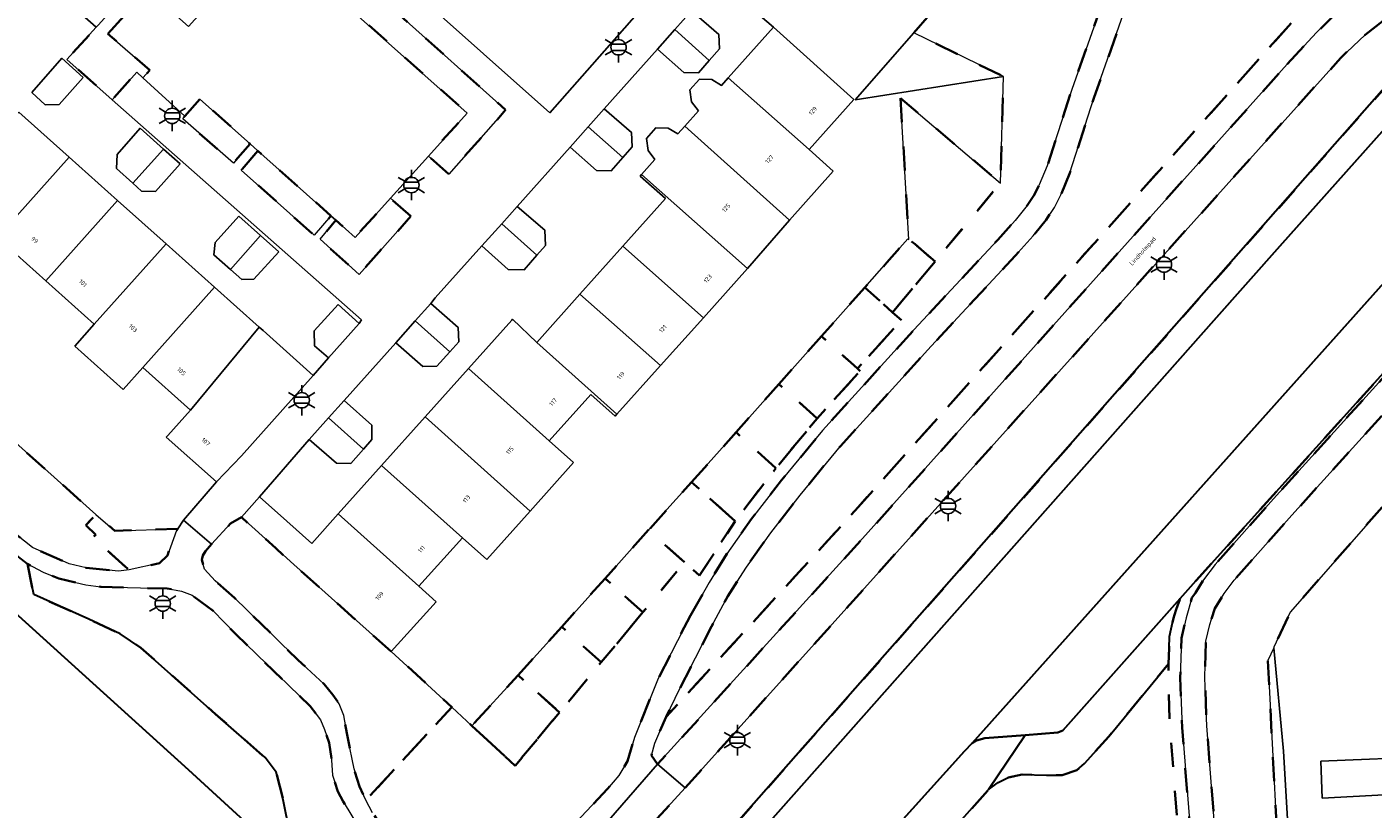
# Model space of a CAD drawing. Extents: x 105780 to 185197, y 477999 to 525027.
# Tile 82 of 256: x 106010 to 106121, y 479774 to 479839. Entities that reach past the tile are written whole.
import ezdxf
from ezdxf.enums import TextEntityAlignment as Align

# ---------------------------------------------------------------- set-up
doc = ezdxf.new("R2010")
doc.units = 0
doc.linetypes.add('XX-HIDDEN', pattern=[4, 2, -2])
for name, color, linetype, lineweight in [('B-GV-GR-MATERIAALGRENS-G', 252, 'XX-HIDDEN', 35), ('B-RO-IE-MEUBILAIR_WEGMEUBILAIR-S', 252, 'Continuous', 25), ('B-WE-GW-WATERGANG_SLOOT_INSTEEK-G', 252, 'Continuous', 30), ('B-XX-KG-KADASTRAAL_BEBOUWING-G', 252, 'Continuous', 20), ('B1-WE-OG-BEBOUWING-T18', 7, 'Continuous', 18), ('B1-WE-OG-TERREIN_ERF-GV', 252, 'Continuous', 18), ('B1-WE-OG-TOPOGRAFIE-T18', 10, 'Continuous', 18), ('B1-WE-VH-VERHARDING_ASFALT-GV', 252, 'Continuous', 18), ('B1-WE-VH-VERHARDING_BETON-GV', 252, 'Continuous', 18), ('B1-WE-VH-VERHARDING_BETONSTRAATSTEEN-GV', 252, 'Continuous', 18), ('B1-WE-VH-VERHARDING_TEGEL-GV', 252, 'Continuous', 18)]:
    doc.layers.add(name, color=color, linetype=linetype, lineweight=lineweight)
doc.styles.add('NLCS-ISO', font='NLCS-ISO.ttf')
doc.styles.add('NLCS-ISO-M200-T18', font='NLCS-ISO.ttf', dxfattribs={"height": 0.36})

# ---------------------------------------------------------------- blocks, each defined once
blk = doc.blocks.new('B-SIE-WEG_LICHTMAST-SO')
at = {"ltscale": 0.1}
for p, q in [((0, 1.27), (0, 2.53)), ((-1.1, 0.63), (-2.19, 1.27)), ((1.1, 0.63), (2.19, 1.27)), ((-1.1, -0.63), (-2.19, -1.27)), ((0, -1.27), (0, -2.53)), ((1.1, -0.63), (2.19, -1.27))]:
    blk.add_line(p, q, dxfattribs=at)
at = {"flags": 128}
for points in [[(-1.16, 0.5), (1.16, 0.5)], [(-1.16, -0.5), (1.16, -0.5)]]:
    blk.add_lwpolyline(points, dxfattribs=at)
at = {"ltscale": 0.1}
blk.add_circle((0, 0), 1.27, dxfattribs=at)
at = {"style": 'NLCS-ISO'}
blk.add_attdef('TYPE', text='', height=1.8, dxfattribs=at).set_placement((0, 2.53), align=Align.BOTTOM_CENTER)

msp = doc.modelspace()

# ---------------------------------------------------------------- linework, layer by layer
at = {"layer": 'B-GV-GR-MATERIAALGRENS-G', "flags": 128}
for points in [[(106125.867, 479837.991), (106128.411, 479840.418), (106130.906, 479842.596), (106134.921, 479846.688), (106175.519, 479892.421), (106199.006, 479918.401), (106200.676, 479920.443), (106202.793, 479923.276), (106203.984, 479924.746), (106209.16, 479930.654), (106208.578, 479931.038), (106208.265, 479931.244), (106208.37, 479931.358), (106205.604, 479933.406), (106205.052, 479932.704), (106203.999, 479931.108), (106202.358, 479927.995), (106200.73, 479924.683), (106199.171, 479921.662), (106198.234, 479920.003), (106196.844, 479918.054), (106195.515, 479916.404), (106184.165, 479903.683), (106149.389, 479864.703), (106135.786, 479849.573), (106132.772, 479846.303), (106131.421, 479844.988), (106129.963, 479843.879), (106128.286, 479842.853), (106126.585, 479841.91), (106124.283, 479840.725), (106122.209, 479839.511), (106120.578, 479838.236), (106118.556, 479836.319), (106064.233, 479775.851), (106060.395, 479771.65), (106056.439, 479767.18), (106058.776, 479764.248), (106059.036, 479764.538), (106060.087, 479763.383)], [(106105.326, 479787.378), (106105.352, 479788.243), (106105.733, 479789.911), (106106.225, 479791.577), (106106.521, 479791.98), (106107.193, 479793.083), (106108.149, 479794.343), (106112.977, 479799.785), (106142.083, 479831.912), (106144.125, 479834.003), (106145.55, 479835.033), (106146.84, 479835.764), (106148.303, 479836.344), (106152.091, 479837.169), (106154.689, 479837.711), (106155.681, 479838.395), (106156.687, 479839.321), (106157.817, 479840.5), (106196.029, 479882.995), (106197.615, 479884.698), (106198.599, 479885.577), (106199.433, 479886.187), (106200.522, 479886.804), (106202.021, 479887.246), (106204.091, 479887.621), (106210.831, 479888.091), (106223.252, 479888.242), (106222.015, 479915.179), (106221.771, 479917.374), (106221.431, 479918.593), (106221.057, 479919.624), (106220.752, 479920.188), (106219.867, 479921.314), (106219.627, 479921.044), (106219.161, 479920.588), (106219.914, 479919.636), (106220.132, 479919.231), (106220.788, 479917.166), (106221.018, 479915.101), (106222.206, 479889.229), (106210.79, 479889.091), (106203.967, 479888.615), (106201.79, 479888.22), (106200.129, 479887.731), (106198.89, 479887.028), (106197.969, 479886.355), (106196.915, 479885.413), (106195.291, 479883.669), (106191.071, 479878.959), (106157.094, 479841.191), (106155.041, 479839.169), (106154.285, 479838.647), (106148.012, 479837.304), (106146.464, 479836.691), (106145.339, 479835.967), (106106.57, 479793.008), (106105.259, 479791.534), (106104.907, 479790.611), (106104.768, 479790.176), (106104.703, 479789.891), (106104.355, 479788.371), (106104.326, 479787.408), (106104.289, 479786.118), (106104.255, 479784.985), (106104.406, 479780.793), (106105.258, 479769.822), (106106.233, 479770.38), (106105.405, 479780.85), (106105.256, 479784.988)], [(106064.655, 479790.109), (106066.221, 479792.843), (106067.667, 479795.232), (106069.731, 479798.13), (106072.215, 479801.328), (106075.599, 479805.441), (106083.177, 479813.774), (106090.127, 479821.243), (106091.566, 479822.855), (106092.56, 479824.079), (106093.131, 479824.923), (106093.575, 479825.799), (106094.238, 479827.382), (106096.265, 479833.691), (106099.077, 479841.691), (106099.621, 479843.536), (106100.915, 479846.908), (106102.302, 479849.746), (106103.45, 479851.361), (106105.189, 479853.523), (106108.117, 479856.937), (106103.201, 479861.388), (106083.169, 479838.395), (106090.596, 479834.767), (106090.352, 479825.947), (106084.936, 479819.446), (106081.42, 479815.227), (106082.148, 479814.574), (106078.507, 479810.571), (106078.73, 479810.37), (106075.16, 479806.445), (106071.743, 479802.328), (106068.365, 479797.936), (106065.405, 479793.425), (106064.174, 479794.528), (106060.721, 479790.384), (106057.271, 479786.243), (106053.812, 479782.092), (106050.13, 479777.673), (106046.551, 479780.975), (106044.876, 479782.52), (106037.758, 479774.804), (106038.323, 479773.768), (106039.258, 479772.307), (106040.286, 479770.925), (106041.909, 479768.289), (106042.147, 479768.019), (106042.755, 479767.493), (106043.169, 479767.274), (106043.838, 479767.123), (106044.78, 479767.183), (106049.046, 479768.019), (106050.246, 479768.43), (106051.055, 479768.874), (106052.577, 479770.215), (106057.794, 479775.764), (106058.715, 479776.873), (106059.44, 479778.037), (106060.025, 479780.004), (106061.991, 479784.897)], [(106119.616, 479844.969), (106116.899, 479855.223), (106115.928, 479858.298), (106115.368, 479859.578), (106114.599, 479860.819), (106112.407, 479858.826), (106111.12, 479857.416), (106106.705, 479852.268), (106105.02, 479850.173), (106104, 479848.738), (106102.722, 479846.123), (106101.486, 479842.903), (106100.951, 479841.087), (106098.13, 479833.061), (106096.084, 479826.695), (106095.363, 479824.972), (106094.829, 479823.92), (106094.142, 479822.905), (106093.065, 479821.579), (106091.581, 479819.917), (106084.625, 479812.442), (106077.087, 479804.153), (106073.752, 479800.099), (106071.311, 479796.956), (106069.298, 479794.13), (106067.75, 479791.713), (106066.399, 479789.196), (106063.755, 479784.024), (106062.657, 479781.729), (106077.442, 479797.846), (106078.559, 479799.094)], [(106114.13, 479835.806), (106116.55, 479838.412), (106118.364, 479840.203), (106119.775, 479841.396), (106119.97, 479843.055), (106119.867, 479844.02), (106119.616, 479844.969), (106078.559, 479799.094), (106077.442, 479797.846), (106062.657, 479781.729), (106061.713, 479779.548), (106061.426, 479778.524), (106061.944, 479777.798), (106078.934, 479796.499)], [(106016.388, 479838.31), (106019.655, 479841.955), (106018.844, 479842.682), (106018.682, 479842.5), (106015.572, 479839.025), (106015.412, 479838.846), (106012.981, 479836.17), (106016.74, 479832.85), (106018.781, 479835.126), (106019.28, 479834.651), (106019.843, 479835.285)], [(106040.565, 479839.85), (106036.457, 479843.523), (106034.897, 479841.794), (106046.15, 479831.74), (106042.938, 479828.18), (106044.636, 479826.692), (106049.346, 479831.998)], [(105995.184, 479831.123), (105991.738, 479834.063), (105992.22, 479833.105), (105992.457, 479832.228), (105991.781, 479812.013), (105992.585, 479811.166), (106000, 479804.793), (106004.96, 479800.575), (106008.273, 479797.323), (106008.794, 479796.811), (106010.126, 479795.74), (106013.16, 479794.395), (106014.587, 479794.054), (106017.265, 479793.797), (106018.144, 479793.89), (106015.135, 479796.561), (106015.37, 479796.801), (106014.561, 479797.595), (106015.374, 479798.489), (105999.448, 479812.738), (105997.451, 479812.726), (105996.565, 479826.095), (105998.594, 479825.802), (105998.404, 479828.231)], [(106152.886, 479831.741), (106149.728, 479834.568), (106148.901, 479834.384), (106147.72, 479833.915), (106146.653, 479833.31), (106145.463, 479832.449), (106143.571, 479830.512), (106130.908, 479816.534), (106114.499, 479798.422), (106109.729, 479793.046), (106108.884, 479791.932), (106108.129, 479790.693), (106107.706, 479789.373), (106107.389, 479787.987), (106107.3, 479784.998), (106107.33, 479784.175), (106107.445, 479780.968), (106108.74, 479764.582), (106113.649, 479764.676), (106112.516, 479786.4), (106113.004, 479787.447), (106113, 479787.488), (106114.372, 479790.383), (106122.783, 479799.997), (106123.79, 479799.239)], [(106024.007, 479832.895), (106022.768, 479831.486), (106022.581, 479831.277), (106026.78, 479827.602), (106028.17, 479829.186)], [(106082.072, 479832.972), (106082.758, 479821.28), (106083.282, 479820.879), (106084.936, 479819.446), (106090.352, 479825.947)], [(106028.819, 479828.608), (106027.428, 479827.024), (106033.469, 479821.638), (106034.86, 479823.225)], [(106041.497, 479823.191), (106039.788, 479824.688), (106036.86, 479821.443), (106035.259, 479822.869), (106033.965, 479821.293), (106037.197, 479818.364)], [(106084.936, 479819.446), (106083.282, 479820.879), (106082.758, 479821.28), (106082.688, 479821.334), (106080.924, 479819.348), (106079.106, 479817.301), (106081.42, 479815.227)], [(106082.148, 479814.574), (106081.42, 479815.227), (106079.106, 479817.301), (106075.512, 479813.255), (106077.954, 479811.066), (106078.507, 479810.571)], [(106078.73, 479810.37), (106078.507, 479810.571), (106077.954, 479811.066), (106075.512, 479813.255), (106071.988, 479809.288), (106074.555, 479806.987), (106075.16, 479806.445)], [(106075.16, 479806.445), (106074.555, 479806.987), (106071.988, 479809.288), (106068.438, 479805.291), (106071.13, 479802.877), (106071.743, 479802.328)], [(106071.743, 479802.328), (106071.13, 479802.877), (106068.438, 479805.291), (106064.76, 479801.168), (106067.591, 479798.63), (106068.365, 479797.936)], [(106068.365, 479797.936), (106067.591, 479798.63), (106064.76, 479801.168), (106061.194, 479797.2), (106064.174, 479794.528), (106065.405, 479793.425)], [(106022.076, 479797.157), (106022.164, 479797.291), (106016.959, 479797.142), (106015.374, 479798.489), (106014.561, 479797.595), (106015.37, 479796.801), (106015.135, 479796.561), (106018.144, 479793.89), (106020.646, 479794.448), (106021.308, 479795.092)], [(106039.87, 479787.138), (106031.777, 479794.34), (106030.3, 479795.689), (106027.439, 479798.26), (106026.54, 479797.736), (106024.978, 479796.014), (106024.47, 479795.454), (106024.236, 479795.099), (106024.176, 479794.732), (106024.39, 479793.957), (106025.268, 479792.981), (106026.871, 479791.577), (106030.05, 479788.477), (106032.161, 479786.419), (106034.311, 479784.414), (106035.034, 479783.551), (106035.537, 479782.803), (106035.928, 479781.834), (106036.253, 479779.952), (106036.785, 479777.406), (106037.227, 479775.946), (106037.758, 479774.804), (106044.876, 479782.52)], [(106064.174, 479794.528), (106061.194, 479797.2), (106057.59, 479793.191), (106060.721, 479790.384)], [(106009.717, 479794.4), (106010.236, 479791.853), (106014.811, 479789.822), (106017.387, 479788.605), (106019.101, 479787.43), (106025.309, 479781.951), (106029.401, 479778.339), (106030.315, 479777.133), (106030.912, 479774.83), (106031.462, 479772.117), (106036.017, 479766.564), (106036.408, 479766.201), (106038.306, 479766.337), (106038.74, 479766.571), (106039.011, 479766.947), (106039.342, 479768.309), (106039.324, 479768.931), (106039.214, 479769.179), (106035.868, 479774.705), (106035.44, 479775.534), (106034.985, 479776.89), (106034.92, 479778.129), (106034.717, 479779.565), (106034.339, 479780.659), (106033.997, 479781.484), (106033.148, 479782.604), (106026.917, 479788.614), (106025.104, 479790.491), (106023.377, 479791.794), (106022.466, 479792.134), (106021.298, 479792.349), (106015.806, 479792.487), (106014.557, 479792.654), (106012.314, 479793.181), (106011.025, 479793.693)], [(106060.721, 479790.384), (106057.59, 479793.191), (106053.989, 479789.185), (106057.271, 479786.243)], [(106057.271, 479786.243), (106053.989, 479789.185), (106050.378, 479785.17), (106053.812, 479782.092)], [(106098.815, 479764.796), (106102.398, 479768.184), (106105.258, 479769.822), (106104.406, 479780.793), (106104.255, 479784.985), (106104.289, 479786.118), (106099.335, 479780.101), (106097.308, 479777.851), (106096.673, 479777.295), (106095.479, 479776.896), (106094.173, 479776.878), (106092.159, 479776.953), (106090.949, 479776.672), (106090.167, 479776.281), (106089.373, 479775.69), (106084.099, 479769.763), (106082.636, 479768.119), (106074.426, 479758.996), (106078.369, 479759.459), (106078.834, 479759.444), (106079.883, 479759.054), (106084.424, 479755.054), (106084.652, 479754.392), (106083.98, 479753.496), (106082.127, 479751.435), (106082.07, 479750.572), (106090.367, 479743.023), (106089.554, 479742.002), (106089.609, 479741.355), (106094.799, 479736.765), (106097.178, 479739.443), (106094.635, 479745.462), (106093.242, 479751.84), (106094.237, 479757.62)], [(106053.812, 479782.092), (106050.378, 479785.17), (106046.551, 479780.975), (106050.13, 479777.673)]]:
    msp.add_lwpolyline(points, close=True, dxfattribs=at)
at = {"layer": 'B-WE-GW-WATERGANG_SLOOT_INSTEEK-G', "flags": 128}
for points in [[(106211.072, 479929.207), (106209.16, 479930.654), (106203.984, 479924.746), (106202.793, 479923.276), (106200.676, 479920.443), (106199.006, 479918.401), (106175.519, 479892.421), (106134.921, 479846.688), (106130.906, 479842.596), (106128.411, 479840.418), (106125.867, 479837.991), (106060.087, 479763.383), (106060.337, 479763.108), (106061.398, 479761.943), (106108.038, 479814.554), (106113.504, 479820.72), (106191.381, 479907.981)], [(106145.339, 479835.967), (106176.558, 479870.559), (106188.912, 479884.436), (106188.504, 479887.938), (106188.096, 479891.448), (106088.02, 479779.543), (106088.364, 479779.758), (106089.068, 479779.95), (106092.398, 479780.209), (106095.105, 479780.419), (106095.536, 479780.597), (106105.259, 479791.534), (106106.57, 479793.008)], [(106104.289, 479786.118), (106104.326, 479787.408), (106104.355, 479788.371), (106104.703, 479789.891), (106104.768, 479790.176), (106104.907, 479790.611), (106105.259, 479791.534), (106095.536, 479780.597), (106095.105, 479780.419), (106092.398, 479780.209), (106089.373, 479775.69), (106090.167, 479776.281), (106090.949, 479776.672), (106092.159, 479776.953), (106094.173, 479776.878), (106095.479, 479776.896), (106096.673, 479777.295), (106097.308, 479777.851), (106099.335, 479780.101)], [(106089.373, 479775.69), (106092.398, 479780.209), (106089.068, 479779.95), (106088.364, 479779.758), (106088.02, 479779.543), (106087.372, 479778.883), (106067.583, 479756.935), (106067.331, 479756.655), (106070.109, 479754.752), (106070.389, 479754.51), (106074.426, 479758.996), (106082.636, 479768.119), (106084.099, 479769.763)]]:
    msp.add_lwpolyline(points, close=True, dxfattribs=at)
for points in [[(106067.583, 479756.935), (106087.372, 479778.883), (106088.02, 479779.543), (106188.096, 479891.448), (106216.714, 479922.85), (106217.388, 479923.589), (106216.387, 479924.727), (106212.487, 479928.181), (106211.072, 479929.207), (106191.381, 479907.981), (106113.504, 479820.72), (106108.038, 479814.554), (106061.398, 479761.943)], [(106003.064, 479795.431), (106023.06, 479777.321), (106031.317, 479769.757)], [(106031.317, 479769.757), (106023.06, 479777.321), (106003.064, 479795.431)], [(106031.462, 479772.117), (106030.912, 479774.83), (106030.315, 479777.133), (106029.401, 479778.339), (106025.309, 479781.951), (106019.101, 479787.43), (106017.387, 479788.605), (106014.811, 479789.822), (106010.236, 479791.853), (106009.717, 479794.4), (106008.339, 479795.48)]]:
    msp.add_lwpolyline(points, dxfattribs=at)
at = {"layer": 'B-XX-KG-KADASTRAAL_BEBOUWING-G', "flags": 128}
for points in [[(106022.952, 479847.274), (106023.207, 479847.559), (106023.028, 479847.719), (106019.047, 479851.28), (106011.249, 479842.569), (106015.412, 479838.846), (106015.572, 479839.025), (106018.682, 479842.5), (106018.844, 479842.682), (106020.972, 479845.06)], [(106064.757, 479840.211), (106063.369, 479838.655), (106066.224, 479836.099), (106067.079, 479837.068), (106067.004, 479838.242)], [(106063.369, 479838.655), (106061.932, 479837.044), (106064.105, 479835.103), (106065.319, 479835.073), (106066.224, 479836.099)], [(106071.531, 479838.849), (106067.791, 479834.672), (106074.494, 479828.728), (106078.205, 479832.872)], [(106014.34, 479834.69), (106012.556, 479836.278), (106010.068, 479833.441), (106011.171, 479832.419), (106012.347, 479832.462)], [(106067.791, 479834.672), (106067.221, 479834.035), (106066.423, 479834.53), (106065.408, 479834.549), (106064.615, 479833.664), (106064.747, 479832.666), (106065.326, 479831.918), (106064.188, 479830.647), (106072.868, 479822.882), (106076.496, 479826.935), (106074.494, 479828.728)], [(106013.163, 479828.091), (106008.995, 479831.815), (106003.048, 479825.159), (106003.197, 479825.026), (106007.216, 479821.435)], [(106057.519, 479832.097), (106056.194, 479830.612), (106059.049, 479828.056), (106059.841, 479828.954), (106059.766, 479830.128)], [(106020.992, 479828.765), (106019.065, 479830.481), (106017.14, 479828.315), (106017.087, 479827.16), (106018.454, 479825.924)], [(106056.194, 479830.612), (106054.694, 479828.93), (106056.867, 479826.989), (106058.081, 479826.959), (106059.049, 479828.056)], [(106064.188, 479830.647), (106063.617, 479830.01), (106062.82, 479830.505), (106061.805, 479830.524), (106061.012, 479829.639), (106061.144, 479828.641), (106061.722, 479827.894), (106060.613, 479826.655), (106069.399, 479818.873), (106072.868, 479822.882)], [(106020.992, 479828.765), (106018.454, 479825.924), (106019.173, 479825.274), (106020.32, 479825.252), (106022.364, 479827.544)], [(106017.181, 479824.5), (106013.163, 479828.091), (106007.216, 479821.435), (106011.234, 479817.845)], [(106060.613, 479826.655), (106060.498, 479826.527), (106062.592, 479824.653), (106059.07, 479820.719), (106065.739, 479814.785), (106069.399, 479818.873)], [(106021.199, 479820.911), (106017.181, 479824.5), (106011.234, 479817.845), (106015.254, 479814.253)], [(106050.306, 479824.011), (106049.019, 479822.568), (106051.937, 479819.956), (106052.643, 479820.758), (106052.588, 479822.039)], [(106029.041, 479821.597), (106027.239, 479823.202), (106025.281, 479821.009), (106025.152, 479820.01), (106026.532, 479818.789)], [(106049.019, 479822.568), (106047.384, 479820.735), (106049.565, 479818.785), (106050.88, 479818.755), (106051.937, 479819.956)], [(106029.041, 479821.597), (106026.532, 479818.789), (106027.477, 479817.953), (106028.476, 479817.994), (106030.56, 479820.245)], [(106025.218, 479817.319), (106021.199, 479820.911), (106015.254, 479814.253), (106013.629, 479812.435), (106017.646, 479808.846), (106019.271, 479810.664)], [(106059.07, 479820.719), (106055.497, 479816.729), (106062.186, 479810.817), (106065.739, 479814.785)], [(106028.914, 479814.016), (106025.218, 479817.319), (106019.271, 479810.664), (106023.231, 479807.124)], [(106037.216, 479814.318), (106035.46, 479815.881), (106033.468, 479813.693), (106033.511, 479812.465), (106034.654, 479811.463)], [(106043.139, 479815.955), (106041.851, 479814.521), (106044.717, 479811.955), (106045.472, 479812.794), (106045.407, 479813.966)], [(106055.497, 479816.729), (106051.923, 479812.737), (106058.573, 479806.783), (106062.186, 479810.817)], [(106033.404, 479810.005), (106029.239, 479813.726), (106028.914, 479814.016), (106023.231, 479807.124), (106021.334, 479805.039), (106021.201, 479804.881), (106025.367, 479801.187), (106027.457, 479803.35)], [(106041.851, 479814.521), (106040.231, 479812.716), (106042.493, 479810.748), (106043.646, 479810.764), (106044.717, 479811.955)], [(106051.923, 479812.737), (106049.924, 479814.671), (106049.852, 479814.591), (106046.257, 479810.576), (106052.951, 479804.583), (106056.399, 479808.433), (106058.426, 479806.618), (106058.573, 479806.783)], [(106046.257, 479810.576), (106042.663, 479806.562), (106051.368, 479798.767), (106054.963, 479802.782), (106052.951, 479804.583)], [(106035.967, 479807.936), (106034.671, 479806.484), (106037.557, 479803.9), (106038.256, 479804.694), (106038.243, 479805.895)], [(106034.671, 479806.484), (106033.066, 479804.684), (106035.319, 479802.74), (106036.518, 479802.72), (106037.557, 479803.9)], [(106042.663, 479806.562), (106039.068, 479802.547), (106045.762, 479796.553), (106047.773, 479794.752), (106051.368, 479798.767)], [(106039.068, 479802.547), (106035.473, 479798.532), (106042.163, 479792.534), (106045.762, 479796.553)], [(106035.473, 479798.532), (106033.274, 479796.076), (106031.199, 479797.926), (106028.942, 479799.946), (106027.439, 479798.26), (106030.3, 479795.689), (106031.777, 479794.34), (106039.87, 479787.138), (106043.592, 479791.256), (106042.163, 479792.534)], [(106134.714, 479781.258), (106125.984, 479784.277), (106126.321, 479778.435), (106116.899, 479778.046), (106117.025, 479774.98), (106122.151, 479775.267), (106135.021, 479775.987)]]:
    msp.add_lwpolyline(points, close=True, dxfattribs=at)
at = {"layer": 'B1-WE-OG-TERREIN_ERF-GV', "flags": 128}
for points in [[(106066.966, 479842.789), (106071.531, 479838.849), (106078.205, 479832.872), (106074.494, 479828.728), (106076.496, 479826.935), (106072.868, 479822.882), (106069.399, 479818.873), (106065.739, 479814.785), (106062.186, 479810.817), (106058.573, 479806.783), (106058.426, 479806.618), (106056.399, 479808.433), (106052.951, 479804.583), (106054.963, 479802.782), (106051.368, 479798.767), (106047.773, 479794.752), (106045.762, 479796.553), (106042.163, 479792.534), (106043.592, 479791.256), (106039.87, 479787.138), (106044.876, 479782.52), (106046.551, 479780.975), (106050.378, 479785.17), (106053.989, 479789.185), (106057.59, 479793.191), (106061.194, 479797.2), (106064.76, 479801.168), (106068.438, 479805.291), (106071.988, 479809.288), (106075.512, 479813.255), (106079.106, 479817.301), (106080.924, 479819.348), (106082.688, 479821.334), (106082.758, 479821.28), (106082.072, 479832.972), (106090.352, 479825.947), (106090.596, 479834.767), (106078.318, 479832.826), (106083.169, 479838.395), (106103.201, 479861.388)], [(106008.995, 479831.815), (106013.163, 479828.091), (106017.181, 479824.5), (106021.199, 479820.911), (106025.218, 479817.319), (106028.914, 479814.016), (106029.239, 479813.726), (106033.404, 479810.005), (106034.654, 479811.463), (106033.511, 479812.465), (106033.468, 479813.693), (106035.46, 479815.881), (106037.216, 479814.318), (106037.388, 479814.613), (106016.74, 479832.85), (106012.981, 479836.17), (106015.412, 479838.846), (106011.249, 479842.569), (106007.24, 479846.156)], [(106064.757, 479840.211), (106067.004, 479838.242), (106067.079, 479837.068), (106066.224, 479836.099), (106065.319, 479835.073), (106064.105, 479835.103), (106061.932, 479837.044), (106057.519, 479832.097), (106059.766, 479830.128), (106059.841, 479828.954), (106059.049, 479828.056), (106058.081, 479826.959), (106056.867, 479826.989), (106054.694, 479828.93), (106050.306, 479824.011), (106052.588, 479822.039), (106052.643, 479820.758), (106051.937, 479819.956), (106050.88, 479818.755), (106049.565, 479818.785), (106047.384, 479820.735), (106043.512, 479816.425), (106043.139, 479815.955), (106045.407, 479813.966), (106045.472, 479812.794), (106044.717, 479811.955), (106043.646, 479810.764), (106042.493, 479810.748), (106040.231, 479812.716), (106035.967, 479807.936), (106038.243, 479805.895), (106038.256, 479804.694), (106037.557, 479803.9), (106036.518, 479802.72), (106035.319, 479802.74), (106033.066, 479804.684), (106028.942, 479799.946), (106031.199, 479797.926), (106033.274, 479796.076), (106035.473, 479798.532), (106039.068, 479802.547), (106042.663, 479806.562), (106046.257, 479810.576), (106049.852, 479814.591), (106049.924, 479814.671), (106051.923, 479812.737), (106055.497, 479816.729), (106059.07, 479820.719), (106062.592, 479824.653), (106060.498, 479826.527), (106060.613, 479826.655), (106061.722, 479827.894), (106061.144, 479828.641), (106061.012, 479829.639), (106061.805, 479830.524), (106062.82, 479830.505), (106063.617, 479830.01), (106064.188, 479830.647), (106065.326, 479831.918), (106064.747, 479832.666), (106064.615, 479833.664), (106065.408, 479834.549), (106066.423, 479834.53), (106067.221, 479834.035), (106067.791, 479834.672), (106071.531, 479838.849), (106066.966, 479842.789)], [(105999.448, 479812.738), (106015.374, 479798.489), (106016.959, 479797.142), (106022.164, 479797.291), (106022.632, 479798.011), (106025.367, 479801.187), (106021.201, 479804.881), (106021.334, 479805.039), (106023.231, 479807.124), (106019.271, 479810.664), (106017.646, 479808.846), (106013.629, 479812.435), (106015.254, 479814.253), (106011.234, 479817.845), (106007.216, 479821.435)], [(106122.783, 479799.997), (106114.372, 479790.383), (106113, 479787.488), (106113.004, 479787.447), (106113.818, 479778.877), (106114.649, 479764.801)], [(106122.151, 479775.267), (106117.025, 479774.98), (106116.899, 479778.046), (106126.321, 479778.435)]]:
    msp.add_lwpolyline(points, dxfattribs=at)
for points in [[(106090.596, 479834.767), (106083.169, 479838.395), (106078.318, 479832.826)], [(106014.34, 479834.69), (106012.347, 479832.462), (106011.171, 479832.419), (106010.068, 479833.441), (106012.556, 479836.278)], [(106019.065, 479830.481), (106020.992, 479828.765), (106022.364, 479827.544), (106020.32, 479825.252), (106019.173, 479825.274), (106018.454, 479825.924), (106017.087, 479827.16), (106017.14, 479828.315)], [(106027.239, 479823.202), (106029.041, 479821.597), (106030.56, 479820.245), (106028.476, 479817.994), (106027.477, 479817.953), (106026.532, 479818.789), (106025.152, 479820.01), (106025.281, 479821.009)], [(106113.818, 479778.877), (106113.004, 479787.447), (106112.516, 479786.4), (106113.649, 479764.676), (106114.045, 479764.684), (106114.649, 479764.801)]]:
    msp.add_lwpolyline(points, close=True, dxfattribs=at)
at = {"layer": 'B1-WE-VH-VERHARDING_ASFALT-GV', "flags": 128}
for points in [[(106099.077, 479841.691), (106096.265, 479833.691), (106094.238, 479827.382), (106093.575, 479825.799), (106093.131, 479824.923), (106092.56, 479824.079), (106091.566, 479822.855), (106090.127, 479821.243), (106083.177, 479813.774), (106075.599, 479805.441), (106072.215, 479801.328), (106069.731, 479798.13), (106067.667, 479795.232), (106066.221, 479792.843), (106064.655, 479790.109), (106061.991, 479784.897), (106060.025, 479780.004), (106059.44, 479778.037), (106058.715, 479776.873), (106057.794, 479775.764), (106052.577, 479770.215)], [(106055.459, 479770.368), (106061.944, 479777.798), (106061.426, 479778.524), (106061.713, 479779.548), (106062.657, 479781.729), (106063.755, 479784.024), (106066.399, 479789.196), (106067.75, 479791.713), (106069.298, 479794.13), (106071.311, 479796.956), (106073.752, 479800.099), (106077.087, 479804.153), (106084.625, 479812.442), (106091.581, 479819.917), (106093.065, 479821.579), (106094.142, 479822.905), (106094.829, 479823.92), (106095.363, 479824.972), (106096.084, 479826.695), (106098.13, 479833.061), (106100.951, 479841.087)], [(106142.083, 479831.912), (106112.977, 479799.785), (106108.149, 479794.343), (106107.193, 479793.083), (106106.521, 479791.98), (106106.225, 479791.577), (106105.733, 479789.911), (106105.352, 479788.243), (106105.326, 479787.378), (106105.256, 479784.988), (106105.405, 479780.85), (106106.233, 479770.38)], [(106108.74, 479764.582), (106107.445, 479780.968), (106107.33, 479784.175), (106107.3, 479784.998), (106107.389, 479787.987), (106107.706, 479789.373), (106108.129, 479790.693), (106108.884, 479791.932), (106109.729, 479793.046), (106114.499, 479798.422), (106130.908, 479816.534)], [(106038.323, 479773.768), (106037.758, 479774.804), (106037.227, 479775.946), (106036.785, 479777.406), (106036.253, 479779.952), (106035.928, 479781.834), (106035.537, 479782.803), (106035.034, 479783.551), (106034.311, 479784.414), (106032.161, 479786.419), (106030.05, 479788.477), (106026.871, 479791.577), (106025.268, 479792.981), (106024.39, 479793.957), (106024.176, 479794.732), (106024.236, 479795.099), (106024.47, 479795.454), (106024.978, 479796.014), (106022.632, 479798.011), (106022.164, 479797.291), (106022.076, 479797.157), (106021.308, 479795.092), (106020.646, 479794.448), (106018.144, 479793.89), (106017.265, 479793.797), (106014.587, 479794.054), (106013.16, 479794.395), (106010.126, 479795.74), (106008.794, 479796.811)], [(106008.339, 479795.48), (106009.717, 479794.4), (106011.025, 479793.693), (106012.314, 479793.181), (106014.557, 479792.654), (106015.806, 479792.487), (106021.298, 479792.349), (106022.466, 479792.134), (106023.377, 479791.794), (106025.104, 479790.491), (106026.917, 479788.614), (106033.148, 479782.604), (106033.997, 479781.484), (106034.339, 479780.659), (106034.717, 479779.565), (106034.92, 479778.129), (106034.985, 479776.89), (106035.44, 479775.534), (106035.868, 479774.705), (106039.214, 479769.179)], [(106060.395, 479771.65), (106064.233, 479775.851), (106061.944, 479777.798), (106055.459, 479770.368)]]:
    msp.add_lwpolyline(points, dxfattribs=at)
at = {"layer": 'B1-WE-VH-VERHARDING_BETON-GV', "flags": 128}
msp.add_lwpolyline([(106121.962, 479846.879), (106119.968, 479853.066), (106119.903, 479853.315), (106118.32, 479859.404), (106117.28, 479861.906), (106116.699, 479862.767), (106114.599, 479860.819), (106115.368, 479859.578), (106115.928, 479858.298), (106116.899, 479855.223), (106119.616, 479844.969), (106119.867, 479844.02), (106119.97, 479843.055), (106119.775, 479841.396), (106118.364, 479840.203), (106116.55, 479838.412), (106114.13, 479835.806), (106078.934, 479796.499), (106061.944, 479777.798), (106064.233, 479775.851), (106118.556, 479836.319), (106120.578, 479838.236), (106122.209, 479839.511)], dxfattribs=at)
at = {"layer": 'B1-WE-VH-VERHARDING_BETONSTRAATSTEEN-GV', "flags": 128}
for points in [[(106060.625, 479840.397), (106060.096, 479840.858), (106063.304, 479844.517), (106059.569, 479847.792), (106056.47, 479844.287), (106054.205, 479846.199), (106051.89, 479848.152), (106049.609, 479850.156), (106049.127, 479850.579), (106044.674, 479845.574), (106045.166, 479845.142), (106042.009, 479841.554), (106053.01, 479831.775)], [(106034.897, 479841.794), (106036.457, 479843.523), (106031.281, 479848.063), (106029.198, 479845.746), (106027.135, 479843.452), (106025.18, 479841.277), (106023.05, 479838.908), (106019.655, 479841.955), (106016.388, 479838.31), (106019.843, 479835.285), (106019.28, 479834.651), (106022.768, 479831.486), (106024.007, 479832.895), (106028.17, 479829.186), (106028.819, 479828.608), (106034.86, 479823.225), (106035.259, 479822.869), (106036.86, 479821.443), (106039.788, 479824.688), (106042.938, 479828.18), (106046.15, 479831.74)]]:
    msp.add_lwpolyline(points, close=True, dxfattribs=at)
at = {"layer": 'B1-WE-VH-VERHARDING_TEGEL-GV', "flags": 128}
for points in [[(106060.625, 479840.397), (106053.01, 479831.775), (106042.009, 479841.554)], [(106040.565, 479839.85), (106049.346, 479831.998), (106044.636, 479826.692), (106042.938, 479828.18), (106039.788, 479824.688), (106041.497, 479823.191), (106037.197, 479818.364), (106033.965, 479821.293), (106035.259, 479822.869), (106034.86, 479823.225), (106033.469, 479821.638), (106027.428, 479827.024), (106028.819, 479828.608), (106028.17, 479829.186), (106026.78, 479827.602), (106022.581, 479831.277), (106022.768, 479831.486), (106019.28, 479834.651), (106018.781, 479835.126), (106016.74, 479832.85), (106037.388, 479814.613), (106037.216, 479814.318), (106034.654, 479811.463), (106033.404, 479810.005), (106027.457, 479803.35), (106025.367, 479801.187), (106022.632, 479798.011), (106024.978, 479796.014), (106026.54, 479797.736), (106027.439, 479798.26), (106028.942, 479799.946), (106033.066, 479804.684), (106034.671, 479806.484), (106035.967, 479807.936), (106040.231, 479812.716), (106041.851, 479814.521), (106043.139, 479815.955), (106043.512, 479816.425), (106047.384, 479820.735), (106049.019, 479822.568), (106050.306, 479824.011), (106054.694, 479828.93), (106056.194, 479830.612), (106057.519, 479832.097), (106061.932, 479837.044), (106063.369, 479838.655), (106064.757, 479840.211)]]:
    msp.add_lwpolyline(points, dxfattribs=at)

# ---------------------------------------------------------------- block references
at = {"layer": 'B-RO-IE-MEUBILAIR_WEGMEUBILAIR-S', "xscale": 0.5, "yscale": 0.5, "zscale": 0.5}
for p in [(106058.7, 479837.189), (106021.712, 479831.509), (106041.533, 479825.781), (106103.909, 479819.187), (106032.449, 479807.945), (106086.009, 479799.186), (106020.928, 479791.106), (106068.547, 479779.792)]:
    msp.add_blockref('B-SIE-WEG_LICHTMAST-SO', p, dxfattribs=at)

# ---------------------------------------------------------------- texts
at = {"layer": 'B1-WE-OG-BEBOUWING-T18', "style": 'NLCS-ISO-M200-T18'}
for s, rotation, p in [('129', 48.2, (106074.805, 479831.923)), ('127', 48.2, (106071.21, 479827.909)), ('125', 48.2, (106067.615, 479823.894)), ('99', 318.2, (106010.306, 479821.222)), ('123', 48.2, (106066.09, 479818.026)), ('101', 318.2, (106014.308, 479817.646)), ('103', 318.2, (106018.467, 479813.929)), ('121', 48.2, (106062.369, 479813.87)), ('105', 318.2, (106022.485, 479810.339)), ('119', 48.2, (106058.9, 479809.996)), ('117', 48.2, (106053.279, 479807.797)), ('107', 318.2, (106024.495, 479804.499)), ('115', 48.2, (106049.684, 479803.782)), ('113', 48.2, (106046.089, 479799.768)), ('111', 48.2, (106042.368, 479795.612)), ('109', 48.2, (106038.9, 479791.738))]:
    msp.add_text(s, height=0.36, rotation=rotation, dxfattribs=at).set_placement(p, align=Align.MIDDLE)
at = {"layer": 'B1-WE-OG-TOPOGRAFIE-T18', "style": 'NLCS-ISO-M200-T18'}
msp.add_text('Lindholmpad', height=0.36, rotation=48.1, dxfattribs=at).set_placement((106102.178, 479820.271), align=Align.MIDDLE)

doc.saveas('drawing.dxf')
